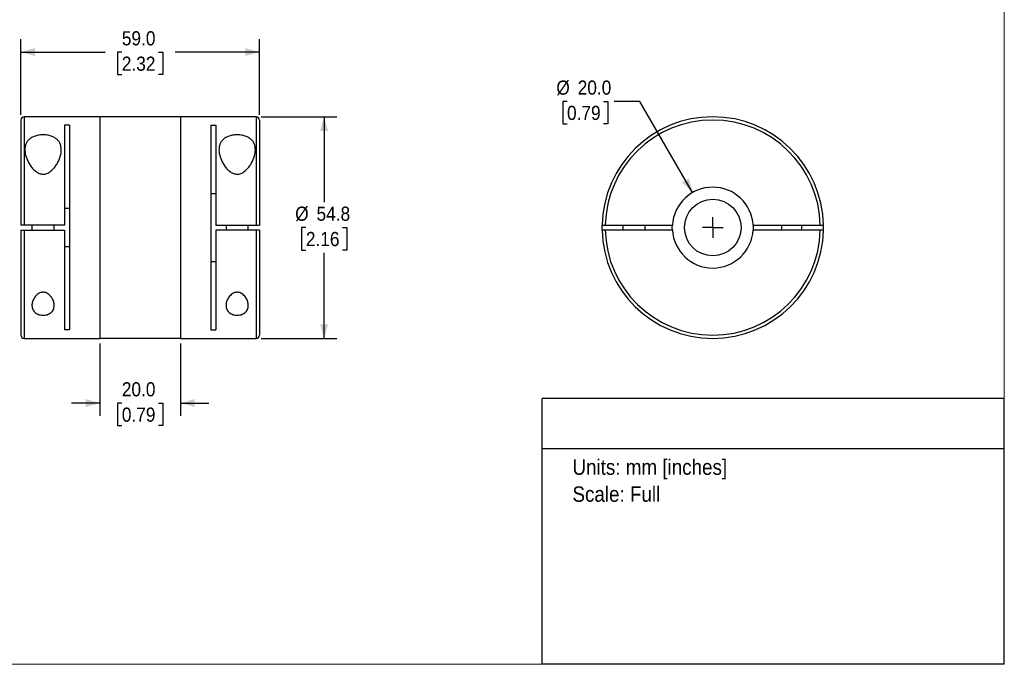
# Model space of a CAD drawing. Header units: millimetres. Extents: x 0 to 432, y 0 to 279.
# Tile 2 of 3: x 188 to 432, y 0 to 159. Entities that reach past the tile are written whole.
import ezdxf
from ezdxf.enums import TextEntityAlignment as Align

# ---------------------------------------------------------------- set-up
doc = ezdxf.new("R2010")
doc.units = ezdxf.units.MM
doc.linetypes.add('SLD-Solid', pattern=[0])
doc.layers.add('SLD-0', color=7, linetype='SLD-Solid', lineweight=25)
doc.layers.add('TEXT', color=140, linetype='SLD-Solid', lineweight=25)
doc.styles.add('SLDTEXTSTYLE0', font='GOTHIC.TTF', dxfattribs={"width": 0.913})
doc.dimstyles.new('SLDDIMSTYLE0', dxfattribs={"dimtxt": 3.5, "dimasz": 3.5, "dimexe": 0, "dimexo": 0.0625, "dimgap": 0.875, "dimtad": 0, "dimtih": 1, "dimtoh": 1, "dimdec": 1, "dimrnd": 1e-09, "dimzin": 4, "dimdsep": 46, "dimtxsty": 'SLDTEXTSTYLE0', "dimsah": 1, "dimcen": 0, "dimadec": 0, "dimazin": 1, "dimtfac": 1, "dimtdec": 1, "dimtofl": 0, "dimtmove": 0, "dimatfit": 3, "dimfxl": 0, "dimfrac": 2, "dimtolj": 1, "dimtzin": 12, "dimarcsym": 0})
doc.dimstyles.new('SLDDIMSTYLE1', dxfattribs={"dimtxt": 3.5, "dimasz": 3.5, "dimexe": 0, "dimexo": 0.0625, "dimgap": 0.875, "dimtad": 0, "dimtih": 1, "dimtoh": 1, "dimdec": 1, "dimrnd": 1e-09, "dimzin": 4, "dimdsep": 46, "dimtxsty": 'SLDTEXTSTYLE0', "dimsah": 1, "dimcen": 0.09, "dimadec": 0, "dimazin": 1, "dimtfac": 1, "dimtdec": 1, "dimtmove": 0, "dimatfit": 0, "dimfxl": 0, "dimfrac": 2, "dimtolj": 1, "dimtzin": 12, "dimarcsym": 0})
doc.dimstyles.new('SLDDIMSTYLE2', dxfattribs={"dimtxt": 3.5, "dimasz": 3.5, "dimexe": 0, "dimexo": 0.0625, "dimgap": 0.875, "dimtad": 0, "dimtih": 1, "dimtoh": 1, "dimdec": 1, "dimrnd": 1e-09, "dimzin": 4, "dimdsep": 46, "dimtxsty": 'SLDTEXTSTYLE0', "dimsah": 1, "dimcen": 0.09, "dimadec": 0, "dimazin": 1, "dimtfac": 1, "dimtdec": 1, "dimtofl": 0, "dimtmove": 0, "dimatfit": 3, "dimfxl": 0, "dimfrac": 2, "dimtolj": 1, "dimtzin": 12, "dimarcsym": 0})
doc.dimstyles.new('SLDDIMSTYLE3', dxfattribs={"dimtxt": 3.5, "dimasz": 3.5, "dimexe": 0, "dimexo": 0.0625, "dimgap": 0.875, "dimtad": 0, "dimtih": 1, "dimtoh": 1, "dimdec": 1, "dimrnd": 1e-09, "dimzin": 12, "dimdsep": 46, "dimtxsty": 'SLDTEXTSTYLE0', "dimsah": 1, "dimcen": 0.09, "dimadec": 0, "dimazin": 3, "dimtfac": 1, "dimtdec": 1, "dimtofl": 0, "dimtmove": 0, "dimatfit": 3, "dimfxl": 0, "dimfrac": 2, "dimtolj": 1, "dimtzin": 12, "dimarcsym": 0})

# ---------------------------------------------------------------- blocks, each defined once
blk = doc.blocks.new('Block2')
at = {"color": 7, "linetype": 'SLD-Solid', "lineweight": 18}
for p in [(431.8, 279.4), (0, 0)]:
    blk.add_line(p, (431.8, 0), dxfattribs=at)
blk = doc.blocks.new('SW_NOTE_0')
at = {"layer": 'TEXT', "color": 0, "insert": (0, 4.87), "char_height": 3.81, "attachment_point": 1, "style": 'SLDTEXTSTYLE0'}
blk.add_mtext('Units: mm [inches]', dxfattribs=at)
blk = doc.blocks.new('SW_NOTE_0_1')
at = {"layer": 'TEXT', "color": 0, "insert": (0, 4.87), "char_height": 3.81, "attachment_point": 1, "style": 'SLDTEXTSTYLE0'}
blk.add_mtext('Scale: Full', dxfattribs=at)
blk = doc.blocks.new('Block1')
at = {"layer": 'TEXT'}
for p, q in [((431.8, 65.76), (317.5, 65.76)), ((317.5, 0), (317.5, 65.76)), ((431.8, 0), (431.8, 65.76)), ((317.5, 53.39), (431.8, 53.39)), ((431.8, 0), (317.5, 0))]:
    blk.add_line(p, q, dxfattribs=at)
at = {"layer": 'TEXT', "color": 140}
for name, p in [('SW_NOTE_0', (324.99, 45.8)), ('SW_NOTE_0_1', (324.99, 39.13))]:
    blk.add_blockref(name, p, dxfattribs=at)
at = {"layer": 'TEXT', "color": 140, "style": 'SLDTEXTSTYLE0', "width": 0.913, "flags": 2}
for tag, height, p in [('AUTOATTR0', 4.23, (355.59, 56.71)), ('AUTOATTR1_0', 4.76, (333.82, 29.88)), ('AUTOATTR1_1', 4.76, (326.05, 23.73)), ('AUTOATTR1_2', 4.76, (337.78, 17.57))]:
    blk.add_attdef(tag, text='', height=height, dxfattribs=at).set_placement(p, align=Align.BOTTOM_LEFT)
blk = doc.blocks.new('_D_1')
at = {"layer": 'SLD-0'}
for p, q in [((208.06, 79.34), (208.06, 61.44)), ((228.06, 79.34), (228.06, 61.44)), ((208.06, 64.61), (201.06, 64.61)), ((213.53, 64.59), (212.47, 64.59)), ((212.47, 64.59), (212.47, 59.03)), ((222.58, 64.59), (223.65, 64.59)), ((223.65, 64.59), (223.65, 59.03)), ((228.06, 64.61), (235.06, 64.61)), ((212.47, 59.03), (213.53, 59.03)), ((223.65, 59.03), (222.58, 59.03))]:
    blk.add_line(p, q, dxfattribs=at)
for points in [[(208.06, 64.61), (204.56, 65.61), (204.56, 63.61)], [(228.06, 64.61), (231.56, 63.61), (231.56, 65.61)]]:
    blk.add_solid(points, dxfattribs=at)
at = {"layer": 'SLD-0', "char_height": 3.5, "attachment_point": 1, "style": 'SLDTEXTSTYLE0'}
for s, insert in [('20.0', (213.53, 69.77)), ('0.79', (213.53, 63.5))]:
    blk.add_mtext(s, dxfattribs=dict(at, insert=insert))
blk = doc.blocks.new('_D_2')
at = {"layer": 'SLD-0'}
for p, q in [((188.56, 135.88), (188.56, 154.59)), ((247.56, 135.88), (247.56, 154.59)), ((188.56, 151.41), (209.4, 151.41)), ((213.53, 151.39), (212.47, 151.39)), ((212.47, 151.39), (212.47, 145.83)), ((222.58, 151.39), (223.65, 151.39)), ((223.65, 151.39), (223.65, 145.83)), ((247.56, 151.41), (226.72, 151.41)), ((212.47, 145.83), (213.53, 145.83)), ((223.65, 145.83), (222.58, 145.83))]:
    blk.add_line(p, q, dxfattribs=at)
for points in [[(188.56, 151.41), (192.06, 150.41), (192.06, 152.41)], [(247.56, 151.41), (244.06, 152.41), (244.06, 150.41)]]:
    blk.add_solid(points, dxfattribs=at)
at = {"layer": 'SLD-0', "char_height": 3.5, "attachment_point": 1, "style": 'SLDTEXTSTYLE0'}
for s, insert in [('59.0', (213.53, 156.57)), ('2.32', (213.53, 150.3))]:
    blk.add_mtext(s, dxfattribs=dict(at, insert=insert))
blk = doc.blocks.new('_D_3')
at = {"layer": 'SLD-0'}
for p, q in [((248.03, 135.41), (266.75, 135.41)), ((263.57, 135.41), (263.57, 114.28)), ((259.05, 108.01), (257.98, 108.01)), ((257.98, 108.01), (257.98, 102.46)), ((268.1, 108.01), (269.16, 108.01)), ((269.16, 108.01), (269.16, 102.46)), ((257.98, 102.46), (259.05, 102.46)), ((269.16, 102.46), (268.1, 102.46)), ((263.57, 80.61), (263.57, 101.75)), ((248.03, 80.61), (266.75, 80.61))]:
    blk.add_line(p, q, dxfattribs=at)
for points in [[(263.57, 135.41), (262.57, 131.91), (264.57, 131.91)], [(263.57, 80.61), (264.57, 84.11), (262.57, 84.11)]]:
    blk.add_solid(points, dxfattribs=at)
at = {"layer": 'SLD-0', "char_height": 3.5, "attachment_point": 1, "style": 'SLDTEXTSTYLE0'}
for s, insert in [('%%c', (256.41, 113.19)), ('54.8', (261.69, 113.19)), ('2.16', (259.05, 106.93))]:
    blk.add_mtext(s, dxfattribs=dict(at, insert=insert))
blk = doc.blocks.new('_D_4')
at = {"layer": 'SLD-0'}
for p, q in [((323.64, 139.2), (322.57, 139.2)), ((322.57, 139.2), (322.57, 133.65)), ((332.69, 139.2), (333.76, 139.2)), ((333.76, 139.2), (333.76, 133.65)), ((341.68, 139.2), (335.33, 139.2)), ((354.69, 116.67), (341.68, 139.2)), ((322.57, 133.65), (323.64, 133.65)), ((333.76, 133.65), (332.69, 133.65))]:
    blk.add_line(p, q, dxfattribs=at)
blk.add_solid([(354.69, 116.67), (353.8, 120.2), (352.07, 119.2)], dxfattribs=at)
at = {"layer": 'SLD-0', "char_height": 3.5, "attachment_point": 1, "style": 'SLDTEXTSTYLE0'}
for s, insert in [('%%c', (321, 144.38)), ('20.0', (326.28, 144.38)), ('0.79', (323.64, 138.12))]:
    blk.add_mtext(s, dxfattribs=dict(at, insert=insert))
blk = doc.blocks.new('SW_CENTERMARKSYMBOL_1')
at = {"layer": 'SLD-0', "color": 0}
for q in [(0, 2.54), (-2.54, 0), (0, -2.54), (2.54, 0)]:
    blk.add_line((0, 0), q, dxfattribs=at)

msp = doc.modelspace()

# ---------------------------------------------------------------- linework, layer by layer
for p, q in [((188.56, 134.61), (188.56, 108.61)), ((208.06, 135.41), (189.36, 135.41)), ((189.36, 135.41), (189.36, 108.61)), ((208.06, 135.41), (208.06, 80.61)), ((228.06, 135.36), (208.06, 135.36)), ((246.76, 135.41), (228.06, 135.41)), ((228.06, 135.41), (228.06, 80.61)), ((246.76, 135.41), (246.76, 108.61)), ((247.56, 134.61), (247.56, 108.61)), ((200.56, 133.32), (199.36, 133.32)), ((199.36, 133.32), (199.36, 108.61)), ((200.56, 133.32), (200.56, 82.7)), ((235.56, 133.32), (236.76, 133.32)), ((235.56, 133.32), (235.56, 82.7)), ((236.76, 133.32), (236.76, 108.61)), ((236.76, 116.37), (235.56, 116.37)), ((199.36, 112.82), (200.56, 112.82)), ((188.56, 107.41), (188.56, 81.41)), ((199.36, 108.61), (189.36, 108.61)), ((189.36, 107.41), (199.36, 107.41)), ((189.36, 107.41), (189.36, 80.61)), ((191.31, 108.61), (191.31, 107.41)), ((196.81, 107.41), (196.81, 108.61)), ((199.36, 107.41), (199.36, 82.7)), ((236.76, 108.61), (246.76, 108.61)), ((236.76, 107.41), (236.76, 82.7)), ((246.76, 107.41), (236.76, 107.41)), ((239.31, 108.61), (239.31, 107.41)), ((244.81, 107.41), (244.81, 108.61)), ((246.76, 107.41), (246.76, 80.61)), ((247.56, 107.41), (247.56, 81.41)), ((332.29, 108.61), (332.29, 107.41)), ((333.09, 108.61), (349.7, 108.61)), ((349.7, 107.41), (333.09, 107.41)), ((337.44, 108.61), (337.44, 107.41)), ((342.94, 107.41), (342.94, 108.61)), ((369.67, 108.61), (386.28, 108.61)), ((386.28, 107.41), (369.67, 107.41)), ((376.69, 108.61), (376.69, 107.41)), ((381.69, 107.41), (381.69, 108.61)), ((387.08, 107.41), (387.08, 108.61)), ((200.56, 103.21), (199.36, 103.21)), ((235.56, 99.65), (236.76, 99.65)), ((342.94, 86.33), (342.94, 86.33)), ((189.36, 80.61), (208.06, 80.61)), ((200.56, 82.7), (199.36, 82.7)), ((208.06, 80.66), (228.06, 80.66)), ((228.06, 80.61), (246.76, 80.61)), ((235.56, 82.7), (236.76, 82.7))]:
    msp.add_line(p, q)
at = {"flags": 128}
for points in [[(349.7, 107.41), (349.69, 108.01), (349.7, 108.61)], [(369.67, 108.61), (369.69, 108.01), (369.67, 107.41)]]:
    msp.add_lwpolyline(points, dxfattribs=at)
msp.add_circle((359.69, 108.01), 7)
for centre, radius, start, end in [((189.36, 134.61), 0.8, 90, 180), ((246.76, 134.61), 0.8, 360, 90), ((359.69, 108.01), 27.4, 1.2548, 178.7452), ((359.69, 108.01), 26.6, 1.2925, 178.7075), ((359.69, 108.01), 10, 3.4398, 176.5602), ((359.69, 108.01), 27.4, 181.2548, 358.7452), ((359.69, 108.01), 26.6, 181.2925, 358.7075), ((359.69, 108.01), 10, 183.4398, 356.5602), ((189.36, 81.41), 0.8, 180, 270), ((246.76, 81.41), 0.8, 270, 0)]:
    msp.add_arc(centre, radius, start, end)
for points, knots in [([(198.56, 127.26), (198.56, 126.74), (198.38, 125.66), (197.8, 124.26), (197.13, 123.18), (196.5, 122.42), (195.85, 121.85), (195.23, 121.5), (194.72, 121.3), (194.18, 121.21), (193.63, 121.25), (193.1, 121.4), (192.45, 121.72), (191.76, 122.27), (190.89, 123.28), (190.1, 124.65), (189.57, 126.31), (189.52, 127.65), (189.77, 128.63), (190.12, 129.3), (190.66, 129.89), (191.39, 130.38), (192.31, 130.74), (193.38, 130.94), (194.49, 130.96), (195.58, 130.8), (196.54, 130.48), (197.31, 130.01), (197.9, 129.44), (198.29, 128.78), (198.51, 128.05), (198.56, 127.53), (198.56, 127.26)], [0, 0, 0, 0, 0.0621201, 0.1243969, 0.1567742, 0.1866249, 0.2180539, 0.2343829, 0.2494134, 0.2652237, 0.2808461, 0.2959594, 0.3122744, 0.3435933, 0.3749427, 0.4371298, 0.4994158, 0.5617679, 0.5938316, 0.6242575, 0.6555267, 0.6867747, 0.7180664, 0.7493234, 0.7805637, 0.8118651, 0.8432226, 0.8746176, 0.9050727, 0.9372025, 0.9678316, 1, 1, 1, 1]), ([(246.56, 127.26), (246.56, 126.74), (246.38, 125.66), (245.8, 124.26), (245.13, 123.18), (244.5, 122.42), (243.85, 121.85), (243.23, 121.5), (242.72, 121.3), (242.18, 121.21), (241.63, 121.25), (241.1, 121.4), (240.45, 121.72), (239.76, 122.27), (238.89, 123.28), (238.1, 124.65), (237.57, 126.31), (237.52, 127.65), (237.77, 128.63), (238.12, 129.3), (238.66, 129.89), (239.39, 130.38), (240.31, 130.74), (241.38, 130.94), (242.49, 130.96), (243.58, 130.8), (244.54, 130.48), (245.31, 130.01), (245.9, 129.44), (246.29, 128.78), (246.51, 128.05), (246.56, 127.53), (246.56, 127.26)], [0, 0, 0, 0, 0.06212, 0.124397, 0.156774, 0.186625, 0.218054, 0.234383, 0.249413, 0.265224, 0.280846, 0.295959, 0.312274, 0.343593, 0.374943, 0.43713, 0.499416, 0.561768, 0.593832, 0.624258, 0.655527, 0.686775, 0.718066, 0.749323, 0.780564, 0.811865, 0.843223, 0.874618, 0.905073, 0.937202, 0.967832, 1, 1, 1, 1]), ([(189.36, 108.61), (189.33, 108.61), (189.28, 108.61), (189.2, 108.61), (189.13, 108.61), (189.03, 108.61), (188.91, 108.61), (188.79, 108.61), (188.69, 108.61), (188.62, 108.61), (188.57, 108.61), (188.56, 108.61), (188.56, 108.61)], [0, 0, 0, 0, 0.061817, 0.123756, 0.186429, 0.250425, 0.374639, 0.500299, 0.623748, 0.75018, 0.874363, 1, 1, 1, 1]), ([(188.56, 107.41), (188.56, 107.41), (188.56, 107.41), (188.58, 107.41), (188.6, 107.41), (188.63, 107.41), (188.68, 107.41), (188.73, 107.41), (188.81, 107.41), (188.91, 107.41), (189.05, 107.41), (189.2, 107.41), (189.31, 107.41), (189.36, 107.41)], [0, 0, 0, 0, 0.0735081, 0.1448221, 0.2148373, 0.2844991, 0.3547673, 0.4265771, 0.5008057, 0.6231284, 0.7501891, 0.8753187, 1, 1, 1, 1]), ([(246.76, 108.61), (246.79, 108.61), (246.85, 108.61), (246.94, 108.61), (247.04, 108.61), (247.13, 108.61), (247.23, 108.61), (247.32, 108.61), (247.4, 108.61), (247.46, 108.61), (247.52, 108.61), (247.55, 108.61), (247.56, 108.61), (247.56, 108.61)], [0, 0, 0, 0, 0.0714185, 0.1467361, 0.2259526, 0.3090679, 0.3960816, 0.4869933, 0.5818025, 0.6805085, 0.7831107, 0.8896081, 1, 1, 1, 1]), ([(247.56, 107.41), (247.56, 107.41), (247.56, 107.41), (247.54, 107.41), (247.52, 107.41), (247.49, 107.41), (247.45, 107.41), (247.4, 107.41), (247.35, 107.41), (247.3, 107.41), (247.24, 107.41), (247.18, 107.41), (247.12, 107.41), (247.06, 107.41), (247, 107.41), (246.94, 107.41), (246.88, 107.41), (246.82, 107.41), (246.78, 107.41), (246.76, 107.41)], [0, 0, 0, 0, 0.07189, 0.142147, 0.210771, 0.277762, 0.343119, 0.406843, 0.468934, 0.529391, 0.588215, 0.645405, 0.700962, 0.754885, 0.807174, 0.857831, 0.906854, 0.954243, 1, 1, 1, 1]), ([(332.29, 108.61), (332.29, 108.61), (332.29, 108.61), (332.31, 108.61), (332.34, 108.61), (332.38, 108.61), (332.44, 108.61), (332.51, 108.61), (332.6, 108.61), (332.71, 108.61), (332.82, 108.61), (332.95, 108.61), (333.05, 108.61), (333.09, 108.61)], [0, 0, 0, 0, 0.0714185, 0.1467361, 0.2259526, 0.3090679, 0.3960816, 0.4869933, 0.5818025, 0.6805085, 0.7831107, 0.8896081, 1, 1, 1, 1]), ([(333.09, 107.41), (333.06, 107.41), (333, 107.41), (332.92, 107.41), (332.83, 107.41), (332.75, 107.41), (332.68, 107.41), (332.61, 107.41), (332.55, 107.41), (332.5, 107.41), (332.45, 107.41), (332.41, 107.41), (332.38, 107.41), (332.35, 107.41), (332.33, 107.41), (332.31, 107.41), (332.3, 107.41), (332.29, 107.41), (332.29, 107.41), (332.29, 107.41)], [0, 0, 0, 0, 0.07189, 0.142147, 0.210771, 0.277762, 0.343119, 0.406843, 0.468934, 0.529391, 0.588215, 0.645405, 0.700962, 0.754885, 0.807174, 0.857831, 0.906854, 0.954243, 1, 1, 1, 1]), ([(386.28, 108.61), (386.31, 108.61), (386.37, 108.61), (386.46, 108.61), (386.54, 108.61), (386.62, 108.61), (386.69, 108.61), (386.76, 108.61), (386.82, 108.61), (386.87, 108.61), (386.92, 108.61), (386.96, 108.61), (386.99, 108.61), (387.02, 108.61), (387.04, 108.61), (387.06, 108.61), (387.07, 108.61), (387.08, 108.61), (387.08, 108.61), (387.08, 108.61)], [0, 0, 0, 0, 0.07189, 0.142147, 0.210771, 0.277762, 0.343119, 0.406843, 0.468934, 0.529391, 0.588215, 0.645405, 0.700962, 0.754885, 0.807174, 0.857831, 0.906854, 0.954243, 1, 1, 1, 1]), ([(387.08, 107.41), (387.08, 107.41), (387.08, 107.41), (387.06, 107.41), (387.04, 107.41), (387, 107.41), (386.96, 107.41), (386.91, 107.41), (386.84, 107.41), (386.74, 107.41), (386.62, 107.41), (386.46, 107.41), (386.34, 107.41), (386.28, 107.41)], [0, 0, 0, 0, 0.068723, 0.138384, 0.208985, 0.280524, 0.353002, 0.426421, 0.500779, 0.600882, 0.717466, 0.850513, 1, 1, 1, 1]), ([(194.06, 92.02), (194.17, 92.02), (194.39, 92), (194.82, 91.9), (195.29, 91.65), (195.75, 91.26), (196.24, 90.68), (196.65, 89.89), (196.85, 88.92), (196.76, 87.99), (196.37, 87.29), (195.84, 86.83), (195.33, 86.55), (194.73, 86.37), (194.06, 86.31), (193.4, 86.37), (192.79, 86.55), (192.28, 86.83), (191.75, 87.28), (191.36, 87.99), (191.26, 88.92), (191.47, 89.89), (191.88, 90.68), (192.36, 91.26), (192.82, 91.65), (193.3, 91.9), (193.73, 92), (193.95, 92.02), (194.06, 92.02)], [0, 0, 0, 0, 0.015507, 0.031464, 0.062768, 0.093995, 0.125335, 0.187551, 0.249862, 0.312282, 0.374615, 0.405955, 0.437289, 0.468579, 0.499776, 0.531093, 0.562461, 0.593863, 0.625266, 0.687601, 0.749825, 0.81217, 0.874572, 0.905903, 0.937217, 0.968542, 0.984508, 1, 1, 1, 1]), ([(242.06, 92.02), (242.17, 92.02), (242.39, 92), (242.82, 91.9), (243.29, 91.65), (243.75, 91.26), (244.24, 90.68), (244.65, 89.89), (244.85, 88.92), (244.76, 87.99), (244.37, 87.29), (243.84, 86.83), (243.33, 86.55), (242.73, 86.37), (242.06, 86.31), (241.4, 86.37), (240.79, 86.55), (240.28, 86.83), (239.75, 87.28), (239.36, 87.99), (239.26, 88.92), (239.47, 89.89), (239.88, 90.68), (240.36, 91.26), (240.82, 91.65), (241.3, 91.9), (241.73, 92), (241.95, 92.02), (242.06, 92.02)], [0, 0, 0, 0, 0.015507, 0.031464, 0.062768, 0.093995, 0.125335, 0.187551, 0.249862, 0.312282, 0.374615, 0.405955, 0.437289, 0.468579, 0.499776, 0.531093, 0.562461, 0.593863, 0.625266, 0.687601, 0.749825, 0.81217, 0.874572, 0.905903, 0.937217, 0.968542, 0.984508, 1, 1, 1, 1])]:
    msp.add_open_spline(points, degree=3, knots=knots)

# ---------------------------------------------------------------- block references
at = {"color": 7, "linetype": 'Continuous'}
for name in ['Block2', 'Block1']:
    msp.add_blockref(name, (0, 0), dxfattribs=at)
at = {"layer": 'SLD-0'}
msp.add_blockref('SW_CENTERMARKSYMBOL_1', (359.69, 108.01), dxfattribs=at)

# ---------------------------------------------------------------- dimensions: what is measured, and where the dimension line sits
dim = msp.add_linear_dim(base=(247.56, 151.41), p1=(188.56, 134.61), p2=(247.56, 134.61), angle=0, dimstyle='SLDDIMSTYLE2', dxfattribs=at)
dim.commit()
dim.dimension.update_dxf_attribs({"geometry": '_D_2', "text_midpoint": (218.06, 151.41), "dimtype": 160})
dim = msp.add_diameter_dim_2p(p1=(364.69, 99.35), p2=(354.69, 116.67), dimstyle='SLDDIMSTYLE0', dxfattribs=at)
dim.commit()
dim.dimension.update_dxf_attribs({"geometry": '_D_4', "text_midpoint": (328.16, 139.2), "dimtype": 163})
dim = msp.add_linear_dim(base=(263.57, 80.61), p1=(246.76, 135.41), p2=(246.76, 80.61), angle=90, text='%%c<>', dimstyle='SLDDIMSTYLE3', dxfattribs=at)
dim.commit()
dim.dimension.update_dxf_attribs({"geometry": '_D_3', "text_midpoint": (263.57, 108.01), "dimtype": 160})
dim = msp.add_linear_dim(base=(228.06, 64.61), p1=(208.06, 80.61), p2=(228.06, 80.61), dimstyle='SLDDIMSTYLE1', dxfattribs=at)
dim.commit()
dim.dimension.update_dxf_attribs({"geometry": '_D_1', "text_midpoint": (218.06, 64.61), "dimtype": 160})

doc.saveas('drawing.dxf')
